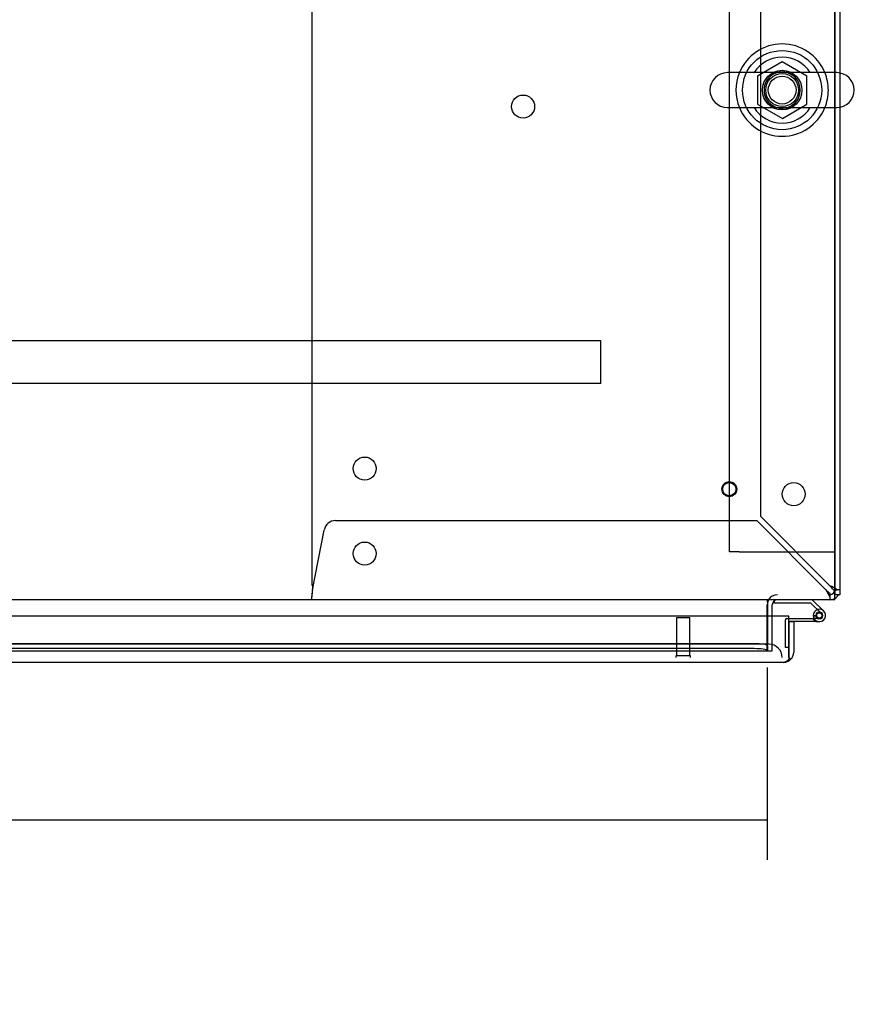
# Model space of a CAD drawing. Header units: inches. Extents: x 27 to 385, y 15 to 256.
# Tile 15 of 28: x 136 to 152, y 215 to 234. Entities that reach past the tile are written whole.
import ezdxf
from ezdxf.lldxf.tags import DXFTag

# ---------------------------------------------------------------- set-up
doc = ezdxf.new("R2010")
doc.units = ezdxf.units.IN
doc.header["$MEASUREMENT"] = 0
for name, color, linetype in [('COM41308', 7, 'Continuous'), ('COM52909', 7, 'Continuous'), ('COM54746-56', 7, 'Continuous'), ('COM54928-7', 7, 'Continuous'), ('COM70108-5', 7, 'Continuous'), ('COM70219', 7, 'Continuous'), ('COM71154-1', 7, 'Continuous'), ('COM71155-15', 7, 'Continuous'), ('COM71156-5', 7, 'Continuous'), ('Default', 7, 'Continuous'), ('NTS166905', 7, 'Continuous'), ('SCS00680', 7, 'Continuous'), ('STD21878', 7, 'Continuous'), ('WAF25362', 7, 'Continuous'), ('WAM254785', 7, 'Continuous')]:
    doc.layers.add(name, color=color, linetype=linetype)
doc.styles.add('SEACAD_Times_New_Roman', font='times.ttf')
tags = doc.linetypes.add('HIDDEN2', pattern=[0.1875, 0.125, -0.0625]).pattern_tags.tags
tags[6:7] = [DXFTag(74, 4), DXFTag(75, 0), DXFTag(340, '0'), DXFTag(46, 0.0), DXFTag(50, 0.0), DXFTag(44, 0.0), DXFTag(45, 0.0)]
tags[4:5] = [DXFTag(74, 4), DXFTag(75, 0), DXFTag(340, '0'), DXFTag(46, 0.0), DXFTag(50, 0.0), DXFTag(44, 0.0), DXFTag(45, 0.0)]
doc.dimstyles.new('HAMMOND_(STH_-_300x200)', dxfattribs={"dimtxt": 1.5, "dimasz": 1.875, "dimexe": 0.75, "dimexo": 0.75, "dimgap": 0.375, "dimtad": 0, "dimtih": 1, "dimtoh": 1, "dimzin": 0, "dimdsep": 46, "dimtxsty": 'SEACAD_Times_New_Roman', "dimblk1": '_SE_FILLED', "dimblk2": '_SE_FILLED', "dimsah": 1, "dimcen": 0.75, "dimadec": 0, "dimazin": 0, "dimtfac": 0.8, "dimtofl": 0, "dimtmove": 0, "dimatfit": 3, "dimfxl": 0, "dimtolj": 1, "dimtzin": 0, "dimarcsym": 0})

# ---------------------------------------------------------------- blocks, each defined once
blk = doc.blocks.new('SE')
at = {"layer": 'COM41308', "color": 7, "linetype": 'HIDDEN2'}
for p, q in [((123.165, 206.808), (123.165, 224.308)), ((123.35, 206.808), (123.165, 206.808)), ((123.35, 206.808), (124.98, 206.808)), ((124.98, 206.808), (125.165, 206.808))]:
    blk.add_line(p, q, dxfattribs=at)
blk.add_circle((124.165, 215.558), 0.375, dxfattribs=at)
at = {"layer": 'COM52909', "color": 7, "linetype": 'HIDDEN2'}
for p, q in [((120.728, 210.811), (81.728, 210.811)), ((120.728, 210.768), (120.728, 210.811)), ((120.728, 210.041), (120.728, 210.768)), ((120.728, 209.998), (81.728, 209.998)), ((120.728, 209.998), (120.728, 210.041))]:
    blk.add_line(p, q, dxfattribs=at)
at = {"layer": 'COM54746-56', "color": 7, "linetype": 'HIDDEN2'}
for p, q in [((124.017, 205.884), (124.017, 205.903)), ((124.753, 205.594), (124.814, 205.6)), ((124.807, 205.592), (124.807, 205.617)), ((124.857, 205.667), (124.882, 205.667)), ((124.932, 205.617), (124.932, 205.592)), ((124.227, 205), (124.227, 205.525)), ((124.252, 205.55), (124.289, 205.55)), ((124.869, 205.55), (124.766, 205.55)), ((124.882, 205.542), (124.857, 205.542)), ((124.289, 205), (124.227, 205))]:
    blk.add_line(p, q, dxfattribs=at)
at = {"layer": 'COM54746-56', "color": 7, "linetype": 'Continuous'}
for p, q in [((124.017, 205.841), (124.017, 205.884)), ((124.711, 205.841), (124.017, 205.841)), ((124.905, 205.646), (124.711, 205.841)), ((124.736, 205.903), (124.948, 205.691)), ((124.752, 205.605), (124.814, 205.605)), ((124.289, 205.55), (124.746, 205.55)), ((124.802, 205.488), (124.289, 205.488)), ((124.289, 205.488), (124.289, 205.486)), ((124.766, 205.55), (124.746, 205.55)), ((124.802, 205.488), (124.869, 205.488)), ((124.289, 205), (124.289, 205))]:
    blk.add_line(p, q, dxfattribs=at)
blk.add_circle((124.869, 205.605), 0.05, dxfattribs=at)
for radius, start, end in [(0.117, 107.0274, 180), (0.117, 180, 47.608), (0.055, 48.8041, 180), (0.055, 180, 48.8041), (0.135, 204.0421, 240.0736)]:
    blk.add_arc((124.869, 205.605), radius, start, end, dxfattribs=at)
at = {"layer": 'COM54746-56', "color": 7, "linetype": 'HIDDEN2'}
for centre, radius, start, end in [((124.857, 205.617), 0.05, 90, 180), ((124.857, 205.592), 0.05, 180, 270), ((124.869, 205.605), 0.117, 47.608, 107.0274), ((124.882, 205.617), 0.05, 0, 90), ((124.882, 205.592), 0.05, 270, 0), ((124.252, 205.525), 0.025, 90, 180)]:
    blk.add_arc(centre, radius, start, end, dxfattribs=at)
at = {"layer": 'COM54928-7', "color": 7, "linetype": 'HIDDEN2'}
for p, q in [((115.259, 224.276), (115.259, 206.218)), ((123.759, 207.477), (123.759, 223.016)), ((125.069, 206.167), (123.759, 207.477)), ((115.706, 207.403), (123.685, 207.403)), ((123.685, 207.403), (124.995, 206.093)), ((115.273, 206.093), (115.49, 207.224)), ((115.259, 206.026), (115.259, 205.958)), ((115.259, 205.903), (115.259, 205.958)), ((125.069, 206.026), (125.069, 205.958)), ((125.073, 205.998), (125.069, 205.998)), ((125.069, 205.998), (125.069, 205.998)), ((125.069, 205.958), (125.069, 205.903)), ((125.136, 206.093), (125.204, 206.093)), ((125.259, 206.093), (125.204, 206.093))]:
    blk.add_line(p, q, dxfattribs=at)
for centre in [(119.259, 215.247), (116.259, 208.388), (124.384, 207.903), (116.259, 206.778)]:
    blk.add_circle(centre, 0.218, dxfattribs=at)
for centre, radius, start, end in [((115.706, 207.183), 0.22, 90, 169.1652), ((115.479, 206.218), 0.22, 180, 204.9177), ((124.649, 205.721), 0.613, 37.2987, 46.6958), ((124.606, 205.175), 1.096, 56.9322, 64.9756), ((111.414, 206.435), 3.875, 352.9339, 354.9317), ((125.987, 206.556), 1.096, 205.0244, 213.0678), ((125.44, 206.513), 0.613, 223.3042, 232.7013)]:
    blk.add_arc(centre, radius, start, end, dxfattribs=at)
at = {"layer": 'COM70108-5', "color": 7, "linetype": 'Continuous'}
for p, q in [((125.165, 215.889), (125.165, 224.496)), ((125.165, 206.046), (125.165, 215.227)), ((125.165, 205.903), (125.165, 206.046)), ((125.165, 205.903), (77.292, 205.903)), ((123.885, 205.855), (123.885, 205.903)), ((123.885, 205.855), (123.885, 205.591))]:
    blk.add_line(p, q, dxfattribs=at)
at = {"layer": 'COM70108-5', "color": 7, "linetype": 'HIDDEN2'}
for p, q in [((125.165, 215.227), (125.165, 215.889)), ((123.885, 205.591), (123.885, 205.077)), ((123.635, 205.07), (103.095, 205.07)), ((123.884, 205.03), (123.884, 205.03)), ((123.885, 205.03), (123.885, 205.077)), ((123.885, 205.03), (123.885, 204.934)), ((102.845, 204.934), (123.885, 204.934)), ((123.635, 204.977), (103.095, 204.977)), ((123.885, 204.934), (123.884, 204.936)), ((123.885, 204.934), (123.885, 204.934))]:
    blk.add_line(p, q, dxfattribs=at)
for start, end in [(0, 264.2612), (273.3944, 0)]:
    blk.add_arc((124.165, 215.558), 0.344, start, end, dxfattribs=at)
for centre in [(123.635, 205.027), (123.635, 204.933)]:
    blk.add_ellipse(centre, major_axis=(0.25, 0), ratio=0.173648, start_param=0.071104, end_param=1.570796, dxfattribs=at)
at = {"layer": 'COM70219', "color": 7, "linetype": 'HIDDEN2'}
for p, q in [((123.664, 205.061), (103.104, 205.061)), ((123.914, 205.061), (123.664, 205.061))]:
    blk.add_line(p, q, dxfattribs=at)
blk.add_arc((123.914, 204.811), 0.25, 0, 90, dxfattribs=at)
at = {"layer": 'COM71154-1', "color": 7, "linetype": 'Continuous'}
for p, q in [((124.289, 205.591), (102.479, 205.591)), ((124.289, 204.906), (124.289, 205.591)), ((124.384, 205.486), (124.289, 205.486)), ((124.289, 205.486), (124.289, 204.906)), ((124.384, 205.486), (124.384, 204.906)), ((124.289, 204.906), (124.289, 204.906)), ((124.289, 204.815), (124.289, 204.906)), ((124.289, 204.906), (124.289, 204.774)), ((124.194, 204.716), (102.574, 204.716)), ((124.194, 204.716), (124.195, 204.716)), ((124.195, 204.716), (124.194, 204.716)), ((124.289, 204.815), (124.331, 204.774))]:
    blk.add_line(p, q, dxfattribs=at)
for start, end in [(316.168, 0), (270, 270.0573), (270.1509, 316.168)]:
    blk.add_arc((124.194, 204.906), 0.19, start, end, dxfattribs=at)
blk.add_open_spline([(124.289, 204.774), (124.273, 204.756), (124.258, 204.741), (124.226, 204.721), (124.21, 204.716), (124.195, 204.716)], degree=3, knots=[0, 0, 0, 0, 0.5, 0.5, 1, 1, 1, 1], dxfattribs=at)
at = {"layer": 'COM71155-15', "color": 7, "linetype": 'HIDDEN2'}
for p, q in [((125.164, 224.401), (125.164, 205.998)), ((125.259, 215.884), (125.259, 215.232)), ((125.165, 205.998), (125.164, 205.998)), ((123.884, 204.936), (123.884, 205.808)), ((123.979, 204.936), (123.979, 205.591)), ((123.884, 204.936), (123.979, 204.936))]:
    blk.add_line(p, q, dxfattribs=at)
at = {"layer": 'COM71155-15', "color": 7, "linetype": 'Continuous'}
for p, q in [((125.259, 224.401), (125.259, 215.884)), ((125.259, 215.232), (125.259, 205.998)), ((125.259, 205.998), (125.165, 205.998)), ((123.979, 205.591), (123.979, 205.808))]:
    blk.add_line(p, q, dxfattribs=at)
at = {"layer": 'COM71155-15', "color": 7, "linetype": 'HIDDEN2'}
for centre, radius, start, end in [((124.074, 205.808), 0.19, 90, 150), ((125.069, 206.093), 0.095, 270, 0), ((124.074, 205.808), 0.19, 175.8424, 180), ((125.069, 206.093), 0.19, 270, 300.1743)]:
    blk.add_arc(centre, radius, start, end, dxfattribs=at)
at = {"layer": 'COM71155-15', "color": 7, "linetype": 'Continuous'}
for centre, radius, start, end in [((125.069, 206.093), 0.19, 300.1743, 330), ((124.074, 205.808), 0.19, 150, 175.8424), ((124.074, 205.808), 0.095, 90, 180)]:
    blk.add_arc(centre, radius, start, end, dxfattribs=at)
at = {"layer": 'COM71156-5', "color": 7, "linetype": 'HIDDEN2'}
blk.add_line((103.728, 204.936), (123.884, 204.936), dxfattribs=at)
at = {"layer": 'NTS166905', "color": 7, "linetype": 'HIDDEN2'}
for p, q in [((124.165, 216.093), (123.7, 215.821)), ((124.63, 215.821), (124.165, 216.093)), ((123.7, 215.821), (123.7, 215.295)), ((124.63, 215.295), (124.63, 215.821)), ((123.7, 215.295), (124.169, 215.02)), ((124.169, 215.02), (124.63, 215.295))]:
    blk.add_line(p, q, dxfattribs=at)
blk.add_circle((124.165, 215.558), 0.263, dxfattribs=at)
at = {"layer": 'SCS00680', "color": 7, "linetype": 'Continuous'}
for p, q in [((125.2, 215.889), (123.129, 215.889)), ((123.129, 215.227), (125.2, 215.227))]:
    blk.add_line(p, q, dxfattribs=at)
for centre, radius, start, end in [((124.165, 215.558), 0.625, 32.0055, 147.9945), ((123.129, 215.558), 0.331, 90, 270), ((125.2, 215.558), 0.331, 270, 90), ((124.165, 215.558), 0.625, 212.0055, 327.9945)]:
    blk.add_arc(centre, radius, start, end, dxfattribs=at)
for points, knots in [([(124.117, 215.896), (124.127, 215.896), (124.137, 215.896), (124.179, 215.896), (124.212, 215.896), (124.275, 215.897), (124.305, 215.897), (124.348, 215.894), (124.362, 215.893), (124.375, 215.891)], [0.30263886, 0.30263886, 0.30263886, 0.30263886, 0.3125, 0.3125, 0.34375, 0.34375, 0.375, 0.375, 0.38985363, 0.38985363, 0.38985363, 0.38985363]), ([(124.381, 215.226), (124.376, 215.225), (124.372, 215.224), (124.338, 215.22), (124.308, 215.219), (124.247, 215.219), (124.215, 215.22), (124.164, 215.22), (124.145, 215.22), (124.126, 215.22)], [0.74467138, 0.74467138, 0.74467138, 0.74467138, 0.75, 0.75, 0.78125, 0.78125, 0.8125, 0.8125, 0.83073551, 0.83073551, 0.83073551, 0.83073551])]:
    blk.add_open_spline(points, degree=3, knots=knots, dxfattribs=at)
at = {"layer": 'STD21878', "color": 7, "linetype": 'HIDDEN2'}
for p, q in [((122.414, 205.561), (122.164, 205.561)), ((122.164, 205.561), (122.164, 204.842)), ((122.414, 204.842), (122.414, 205.561)), ((122.43, 204.842), (122.149, 204.842)), ((122.149, 204.842), (122.149, 204.811)), ((122.43, 204.811), (122.43, 204.842))]:
    blk.add_line(p, q, dxfattribs=at)
for radius in [0.141, 0.125]:
    blk.add_circle((123.164, 207.998), radius, dxfattribs=at)
at = {"layer": 'WAF25362', "color": 7, "linetype": 'Continuous'}
for start, end in [(22.2452, 157.7548), (202.2452, 337.7548)]:
    blk.add_arc((124.165, 215.558), 0.875, start, end, dxfattribs=at)
at = {"layer": 'WAF25362', "color": 7, "linetype": 'HIDDEN2'}
for radius, start, end in [(0.875, 157.7548, 202.2452), (0.344, 95.485, 0), (0.344, 0, 86.767), (0.875, 0, 22.2452), (0.875, 337.7548, 0)]:
    blk.add_arc((124.165, 215.558), radius, start, end, dxfattribs=at)
at = {"layer": 'WAM254785', "color": 7, "linetype": 'HIDDEN2'}
for radius in [0.75, 0.312]:
    blk.add_circle((124.165, 215.558), radius, dxfattribs=at)
blk = doc.blocks.new('_SE_FILLED')
at = {"color": 0}
blk.add_line((0, 0), (-1, 0), dxfattribs=at)
blk.add_solid([(0, 0), (-1, -0.1665), (-1, 0.1665), (0, 0)], dxfattribs=at)
blk = doc.blocks.new('*D78')
at = {"layer": 'Default', "color": 0, "linetype": 'Continuous', "lineweight": -2}
for p, q in [((150.044, 221.282), (150.044, 217.637)), ((104.732, 220.846), (104.732, 217.637)), ((106.607, 218.387), (122.208, 218.387)), ((148.169, 218.387), (132.569, 218.387))]:
    blk.add_line(p, q, dxfattribs=at)
at = {"layer": 'Defpoints', "color": 0, "linetype": 'Continuous'}
for p in [(150.044, 222.032), (104.732, 221.596), (104.732, 218.387)]:
    blk.add_point(p, dxfattribs=at)
at = {"layer": 'Default', "color": 0, "linetype": 'Continuous', "lineweight": -2, "xscale": 1.875, "yscale": 1.875, "zscale": 1.875, "rotation": 180}
blk.add_blockref('_SE_FILLED', (104.732, 218.387), dxfattribs=at)
at = {"layer": 'Default', "color": 0, "linetype": 'Continuous', "lineweight": -2, "xscale": 1.875, "yscale": 1.875, "zscale": 1.875}
blk.add_blockref('_SE_FILLED', (150.044, 218.387), dxfattribs=at)
at = {"layer": 'Default', "color": 0, "linetype": 'Continuous', "insert": (127.388, 218.387), "char_height": 1.5, "attachment_point": 5, "style": 'SEACAD_Times_New_Roman'}
blk.add_mtext('\\A1;\\A1;45.31\\PDOOR \\POPENING', dxfattribs=at)

msp = doc.modelspace()

# ---------------------------------------------------------------- block references
at = {"layer": 'Default'}
msp.add_blockref('SE', (26.16, 16.66), dxfattribs=at)

# ---------------------------------------------------------------- dimensions: what is measured, and where the dimension line sits
at = {"layer": 'Default', "color": 7, "linetype": 'Continuous'}
dim = msp.add_linear_dim(base=(104.732, 218.387), p1=(150.044, 222.032), p2=(104.732, 221.596), text='\\A1;<>\\PDOOR \\XOPENING', dimstyle='HAMMOND_(STH_-_300x200)', dxfattribs=at)
dim.commit()
dim.dimension.update_dxf_attribs({"geometry": '*D78', "text_midpoint": (127.388, 218.387), "dimtype": 160})

doc.saveas('drawing.dxf')
